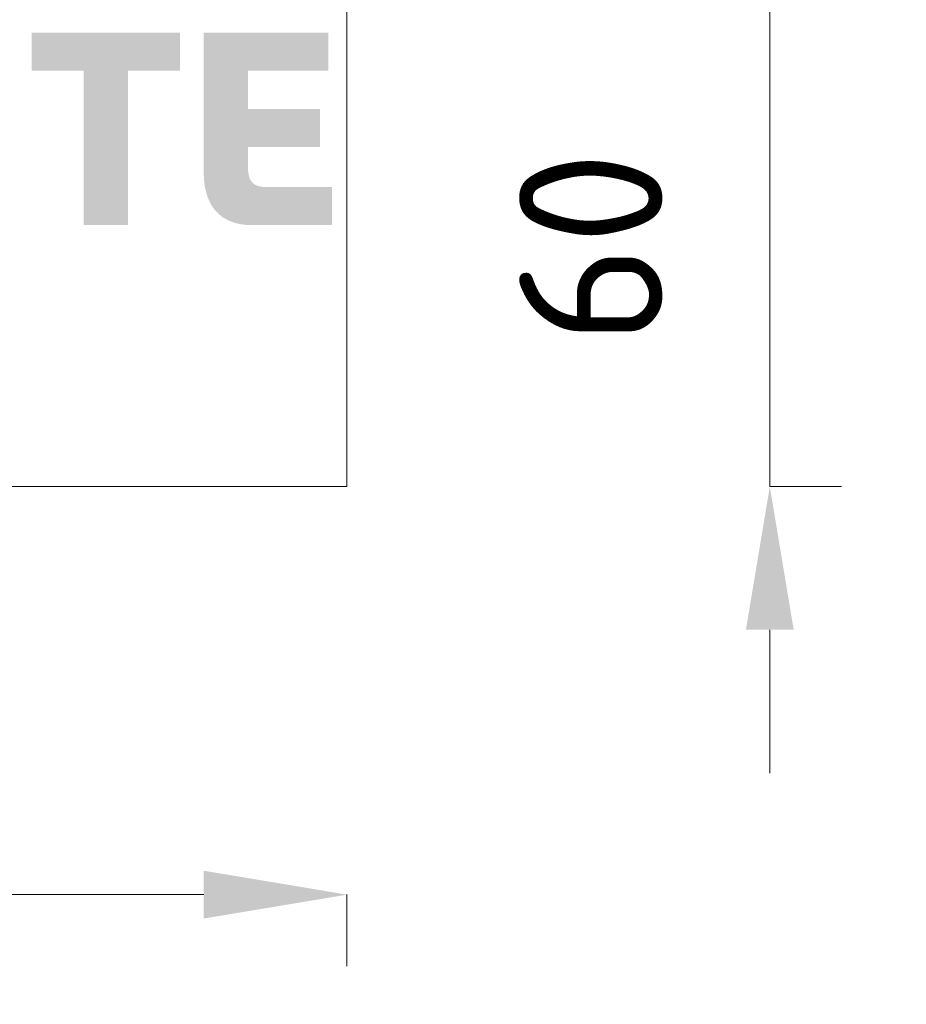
# Model space of a CAD drawing. Header units: metres. Extents: x 172.798 to 173.615, y -140.103 to -139.319.
# Tile 8 of 11: x 173.197 to 173.308, y -139.884 to -139.76. Entities that reach past the tile are written whole.
import ezdxf

# ---------------------------------------------------------------- set-up
doc = ezdxf.new("R2010")
doc.units = ezdxf.units.M
doc.header["$MEASUREMENT"] = 0
doc.linetypes.add('DGN Style 2', pattern=[3.084978, 1.850987, -1.233991])
doc.layers.get('Defpoints').update_dxf_attribs({"lineweight": 0})
doc.layers.add('B-WE-RI-M', color=7, linetype='Continuous', lineweight=0)
doc.styles.add('NLCS-T18-A_0', font='NLCS-ISO.ttf')
doc.dimstyles.new('NLCS-T18-pijl', dxfattribs={"dimscale": 10, "dimtxt": 0.0018, "dimasz": 0.0018, "dimexe": 0.0009, "dimexo": 0.0625, "dimgap": 0.00135, "dimtad": 1, "dimdec": 0, "dimlfac": 1000, "dimzin": 3, "dimdsep": 46, "dimtxsty": 'NLCS-T18-A_0', "dimcen": 0.09, "dimazin": 3, "dimtfac": 1, "dimtdec": 0, "dimtmove": 0, "dimatfit": 1, "dimfxl": 0.0009, "dimfxlon": 1, "dimfrac": 2, "dimtzin": 3, "dimlwd": 0, "dimlwe": 0, "dimarcsym": 0})

# ---------------------------------------------------------------- blocks, each defined once
blk = doc.blocks.new('*D12')
at = {"color": 0, "lineweight": 0}
for p, q in [((173.29109, -139.74102), (173.29109, -139.72302)), ((173.29109, -139.75902), (173.29109, -139.81902)), ((173.29109, -139.83702), (173.29109, -139.85502))]:
    blk.add_line(p, q, dxfattribs=at)
at = {"lineweight": 0}
for p, q in [((173.29109, -139.75902), (173.30009, -139.75902)), ((173.29109, -139.81902), (173.30009, -139.81902))]:
    blk.add_line(p, q, dxfattribs=at)
at = {"color": 0}
for points in [[(173.28809, -139.74102), (173.29409, -139.74102), (173.29109, -139.75902)], [(173.28809, -139.83702), (173.29409, -139.83702), (173.29109, -139.81902)]]:
    blk.add_solid(points, dxfattribs=at)
at = {"layer": 'Defpoints', "color": 0}
for p in [(173.23795, -139.75902), (173.23795, -139.81902), (173.29109, -139.81902)]:
    blk.add_point(p, dxfattribs=at)
at = {"color": 0, "lineweight": 0, "insert": (173.26859, -139.78902), "char_height": 0.018, "attachment_point": 5, "rotation": 90, "style": 'NLCS-T18-A_0'}
blk.add_mtext('\\H0.018;60', dxfattribs=at)
blk = doc.blocks.new('*D14')
at = {"lineweight": 0}
for p, q in [((173.05795, -139.87028), (173.05795, -139.87928)), ((173.23795, -139.87028), (173.23795, -139.87928))]:
    blk.add_line(p, q, dxfattribs=at)
at = {"color": 0, "lineweight": 0}
blk.add_line((173.07595, -139.87028), (173.21995, -139.87028), dxfattribs=at)
at = {"color": 0}
for points in [[(173.07595, -139.86728), (173.07595, -139.87328), (173.05795, -139.87028)], [(173.21995, -139.86728), (173.21995, -139.87328), (173.23795, -139.87028)]]:
    blk.add_solid(points, dxfattribs=at)
at = {"layer": 'Defpoints', "color": 0}
for p in [(173.05795, -139.81902), (173.23795, -139.81902), (173.23795, -139.87028)]:
    blk.add_point(p, dxfattribs=at)
at = {"color": 0, "lineweight": 0, "insert": (173.14795, -139.84778), "char_height": 0.018, "attachment_point": 5, "style": 'NLCS-T18-A_0'}
blk.add_mtext('\\H0.018;180', dxfattribs=at)

msp = doc.modelspace()

# ---------------------------------------------------------------- hatches: boundary and pattern name
for points in [[(173.20487, -139.78619), (173.20487, -139.76678), (173.19833, -139.76678), (173.19833, -139.76201), (173.21696, -139.76201), (173.21696, -139.76678), (173.21041, -139.76678), (173.21041, -139.78619)], [(173.22599, -139.78619), (173.22586, -139.78619), (173.22574, -139.78618), (173.22562, -139.78618), (173.2255, -139.78617), (173.22539, -139.78617), (173.22527, -139.78616), (173.22516, -139.78615), (173.22504, -139.78614), (173.22493, -139.78612), (173.22482, -139.78611), (173.22471, -139.78609), (173.2246, -139.78607), (173.22449, -139.78605), (173.22439, -139.78603), (173.22428, -139.78601), (173.22418, -139.78599), (173.22408, -139.78596), (173.22398, -139.78594), (173.22388, -139.78591), (173.22378, -139.78588), (173.22368, -139.78585), (173.22359, -139.78581), (173.22349, -139.78578), (173.2234, -139.78574), (173.2233, -139.78571), (173.22321, -139.78567), (173.22312, -139.78563), (173.22304, -139.78559), (173.22295, -139.78555), (173.22286, -139.7855), (173.22278, -139.78546), (173.22269, -139.78541), (173.22261, -139.78536), (173.22253, -139.78532), (173.22245, -139.78526), (173.22237, -139.78521), (173.22229, -139.78516), (173.22222, -139.78511), (173.22214, -139.78505), (173.22207, -139.78499), (173.222, -139.78493), (173.22193, -139.78487), (173.22186, -139.78481), (173.22179, -139.78475), (173.22172, -139.78469), (173.22166, -139.78462), (173.22159, -139.78456), (173.22153, -139.78449), (173.22146, -139.78442), (173.2214, -139.78435), (173.22134, -139.78428), (173.22129, -139.78421), (173.22123, -139.78413), (173.22117, -139.78406), (173.22112, -139.78398), (173.22106, -139.78391), (173.22101, -139.78383), (173.22096, -139.78375), (173.22091, -139.78367), (173.22086, -139.78358), (173.22082, -139.7835), (173.22077, -139.78342), (173.22072, -139.78333), (173.22068, -139.78324), (173.22064, -139.78316), (173.2206, -139.78307), (173.22056, -139.78298), (173.22052, -139.78289), (173.22048, -139.78279), (173.22045, -139.7827), (173.22041, -139.7826), (173.22038, -139.78251), (173.22035, -139.78241), (173.22032, -139.78231), (173.22029, -139.78221), (173.22026, -139.78211), (173.22023, -139.78201), (173.2202, -139.78191), (173.22018, -139.78181), (173.22016, -139.7817), (173.22013, -139.7816), (173.22011, -139.78149), (173.22009, -139.78138), (173.22008, -139.78127), (173.22006, -139.78116), (173.22004, -139.78105), (173.22003, -139.78094), (173.22002, -139.78083), (173.22, -139.78071), (173.21999, -139.7806), (173.21998, -139.78048), (173.21998, -139.78037), (173.21997, -139.78025), (173.21996, -139.78013), (173.21996, -139.78001), (173.21995, -139.77989), (173.21995, -139.77977), (173.21995, -139.77965), (173.21995, -139.77964), (173.21995, -139.77962), (173.21995, -139.7796), (173.21995, -139.77956), (173.21995, -139.77951), (173.21995, -139.77946), (173.21995, -139.77939), (173.21995, -139.77931), (173.21995, -139.77923), (173.21995, -139.77913), (173.21995, -139.77903), (173.21995, -139.77892), (173.21995, -139.7788), (173.21995, -139.77867), (173.21995, -139.77854), (173.21995, -139.77839), (173.21995, -139.77824), (173.21995, -139.77809), (173.21995, -139.77792), (173.21995, -139.77775), (173.21995, -139.77757), (173.21995, -139.77739), (173.21995, -139.7772), (173.21995, -139.777), (173.21995, -139.7768), (173.21995, -139.77659), (173.21995, -139.77638), (173.21995, -139.77616), (173.21995, -139.77594), (173.21995, -139.77572), (173.21995, -139.77548), (173.21995, -139.77525), (173.21995, -139.77501), (173.21995, -139.77477), (173.21995, -139.77452), (173.21995, -139.77428), (173.21995, -139.77402), (173.21995, -139.77377), (173.21995, -139.77351), (173.21995, -139.77325), (173.21995, -139.77299), (173.21995, -139.77273), (173.21995, -139.77247), (173.21995, -139.7722), (173.21995, -139.77193), (173.21995, -139.77167), (173.21995, -139.7714), (173.21995, -139.77113), (173.21995, -139.77086), (173.21995, -139.77059), (173.21995, -139.77032), (173.21995, -139.77005), (173.21995, -139.76978), (173.21995, -139.76952), (173.21995, -139.76925), (173.21995, -139.76899), (173.21995, -139.76872), (173.21995, -139.76846), (173.21995, -139.7682), (173.21995, -139.76794), (173.21995, -139.76769), (173.21995, -139.76744), (173.21995, -139.76719), (173.21995, -139.76694), (173.21995, -139.7667), (173.21995, -139.76646), (173.21995, -139.76622), (173.21995, -139.76599), (173.21995, -139.76577), (173.21995, -139.76554), (173.21995, -139.76532), (173.21995, -139.76511), (173.21995, -139.7649), (173.21995, -139.7647), (173.21995, -139.7645), (173.21995, -139.76431), (173.21995, -139.76413), (173.21995, -139.76395), (173.21995, -139.76377), (173.21995, -139.76361), (173.21995, -139.76345), (173.21995, -139.7633), (173.21995, -139.76315), (173.21995, -139.76301), (173.21995, -139.76289), (173.21995, -139.76276), (173.21995, -139.76265), (173.21995, -139.76255), (173.21995, -139.76245), (173.21995, -139.76236), (173.21995, -139.76229), (173.21995, -139.76222), (173.21995, -139.76216), (173.21995, -139.76211), (173.21995, -139.76207), (173.21995, -139.76204), (173.21995, -139.76202), (173.21995, -139.76201), (173.21996, -139.76201), (173.21997, -139.76201), (173.21999, -139.76201), (173.22002, -139.76201), (173.22006, -139.76201), (173.22011, -139.76201), (173.22017, -139.76201), (173.22023, -139.76201), (173.22031, -139.76201), (173.22039, -139.76201), (173.22048, -139.76201), (173.22057, -139.76201), (173.22068, -139.76201), (173.22079, -139.76201), (173.22091, -139.76201), (173.22103, -139.76201), (173.22117, -139.76201), (173.2213, -139.76201), (173.22145, -139.76201), (173.2216, -139.76201), (173.22176, -139.76201), (173.22192, -139.76201), (173.22209, -139.76201), (173.22226, -139.76201), (173.22244, -139.76201), (173.22262, -139.76201), (173.22281, -139.76201), (173.223, -139.76201), (173.22319, -139.76201), (173.22339, -139.76201), (173.2236, -139.76201), (173.2238, -139.76201), (173.22402, -139.76201), (173.22423, -139.76201), (173.22445, -139.76201), (173.22467, -139.76201), (173.22489, -139.76201), (173.22511, -139.76201), (173.22534, -139.76201), (173.22557, -139.76201), (173.2258, -139.76201), (173.22603, -139.76201), (173.22627, -139.76201), (173.2265, -139.76201), (173.22674, -139.76201), (173.22698, -139.76201), (173.22721, -139.76201), (173.22745, -139.76201), (173.22769, -139.76201), (173.22793, -139.76201), (173.22817, -139.76201), (173.22841, -139.76201), (173.22865, -139.76201), (173.22888, -139.76201), (173.22912, -139.76201), (173.22935, -139.76201), (173.22959, -139.76201), (173.22982, -139.76201), (173.23005, -139.76201), (173.23028, -139.76201), (173.2305, -139.76201), (173.23073, -139.76201), (173.23095, -139.76201), (173.23117, -139.76201), (173.23138, -139.76201), (173.2316, -139.76201), (173.23181, -139.76201), (173.23201, -139.76201), (173.23222, -139.76201), (173.23241, -139.76201), (173.23261, -139.76201), (173.2328, -139.76201), (173.23298, -139.76201), (173.23316, -139.76201), (173.23334, -139.76201), (173.23351, -139.76201), (173.23368, -139.76201), (173.23384, -139.76201), (173.23399, -139.76201), (173.23414, -139.76201), (173.23428, -139.76201), (173.23442, -139.76201), (173.23455, -139.76201), (173.23467, -139.76201), (173.23479, -139.76201), (173.2349, -139.76201), (173.235, -139.76201), (173.23509, -139.76201), (173.23518, -139.76201), (173.23526, -139.76201), (173.23533, -139.76201), (173.23539, -139.76201), (173.23545, -139.76201), (173.23549, -139.76201), (173.23553, -139.76201), (173.23556, -139.76201), (173.23558, -139.76201), (173.23559, -139.76201), (173.23559, -139.76202), (173.23559, -139.76202), (173.23559, -139.76203), (173.23559, -139.76204), (173.23559, -139.76206), (173.23559, -139.76208), (173.23559, -139.76209), (173.23559, -139.76212), (173.23559, -139.76214), (173.23559, -139.76217), (173.23559, -139.7622), (173.23559, -139.76223), (173.23559, -139.76226), (173.23559, -139.7623), (173.23559, -139.76234), (173.23559, -139.76238), (173.23559, -139.76242), (173.23559, -139.76246), (173.23559, -139.76251), (173.23559, -139.76255), (173.23559, -139.7626), (173.23559, -139.76265), (173.23559, -139.76271), (173.23559, -139.76276), (173.23559, -139.76282), (173.23559, -139.76287), (173.23559, -139.76293), (173.23559, -139.76299), (173.23559, -139.76305), (173.23559, -139.76311), (173.23559, -139.76318), (173.23559, -139.76324), (173.23559, -139.7633), (173.23559, -139.76337), (173.23559, -139.76344), (173.23559, -139.76351), (173.23559, -139.76357), (173.23559, -139.76364), (173.23559, -139.76371), (173.23559, -139.76378), (173.23559, -139.76385), (173.23559, -139.76393), (173.23559, -139.764), (173.23559, -139.76407), (173.23559, -139.76414), (173.23559, -139.76421), (173.23559, -139.76429), (173.23559, -139.76436), (173.23559, -139.76443), (173.23559, -139.76451), (173.23559, -139.76458), (173.23559, -139.76465), (173.23559, -139.76472), (173.23559, -139.7648), (173.23559, -139.76487), (173.23559, -139.76494), (173.23559, -139.76501), (173.23559, -139.76508), (173.23559, -139.76515), (173.23559, -139.76522), (173.23559, -139.76529), (173.23559, -139.76536), (173.23559, -139.76542), (173.23559, -139.76549), (173.23559, -139.76555), (173.23559, -139.76562), (173.23559, -139.76568), (173.23559, -139.76574), (173.23559, -139.7658), (173.23559, -139.76586), (173.23559, -139.76592), (173.23559, -139.76598), (173.23559, -139.76603), (173.23559, -139.76609), (173.23559, -139.76614), (173.23559, -139.76619), (173.23559, -139.76624), (173.23559, -139.76629), (173.23559, -139.76633), (173.23559, -139.76638), (173.23559, -139.76642), (173.23559, -139.76646), (173.23559, -139.7665), (173.23559, -139.76653), (173.23559, -139.76657), (173.23559, -139.7666), (173.23559, -139.76663), (173.23559, -139.76666), (173.23559, -139.76668), (173.23559, -139.7667), (173.23559, -139.76672), (173.23559, -139.76674), (173.23559, -139.76675), (173.23559, -139.76677), (173.23559, -139.76677), (173.23559, -139.76678), (173.23559, -139.76678), (173.23558, -139.76678), (173.23557, -139.76678), (173.23555, -139.76678), (173.23553, -139.76678), (173.2355, -139.76678), (173.23546, -139.76678), (173.23542, -139.76678), (173.23538, -139.76678), (173.23533, -139.76678), (173.23527, -139.76678), (173.23521, -139.76678), (173.23515, -139.76678), (173.23508, -139.76678), (173.235, -139.76678), (173.23492, -139.76678), (173.23484, -139.76678), (173.23475, -139.76678), (173.23466, -139.76678), (173.23456, -139.76678), (173.23446, -139.76678), (173.23436, -139.76678), (173.23425, -139.76678), (173.23414, -139.76678), (173.23403, -139.76678), (173.23392, -139.76678), (173.2338, -139.76678), (173.23367, -139.76678), (173.23355, -139.76678), (173.23342, -139.76678), (173.23329, -139.76678), (173.23316, -139.76678), (173.23302, -139.76678), (173.23288, -139.76678), (173.23275, -139.76678), (173.2326, -139.76678), (173.23246, -139.76678), (173.23232, -139.76678), (173.23217, -139.76678), (173.23202, -139.76678), (173.23187, -139.76678), (173.23173, -139.76678), (173.23157, -139.76678), (173.23142, -139.76678), (173.23127, -139.76678), (173.23112, -139.76678), (173.23096, -139.76678), (173.23081, -139.76678), (173.23066, -139.76678), (173.2305, -139.76678), (173.23035, -139.76678), (173.23019, -139.76678), (173.23004, -139.76678), (173.22989, -139.76678), (173.22973, -139.76678), (173.22958, -139.76678), (173.22943, -139.76678), (173.22928, -139.76678), (173.22913, -139.76678), (173.22898, -139.76678), (173.22884, -139.76678), (173.22869, -139.76678), (173.22855, -139.76678), (173.22841, -139.76678), (173.22827, -139.76678), (173.22813, -139.76678), (173.22799, -139.76678), (173.22786, -139.76678), (173.22773, -139.76678), (173.2276, -139.76678), (173.22747, -139.76678), (173.22735, -139.76678), (173.22723, -139.76678), (173.22711, -139.76678), (173.22699, -139.76678), (173.22688, -139.76678), (173.22677, -139.76678), (173.22667, -139.76678), (173.22657, -139.76678), (173.22647, -139.76678), (173.22638, -139.76678), (173.22629, -139.76678), (173.2262, -139.76678), (173.22612, -139.76678), (173.22604, -139.76678), (173.22597, -139.76678), (173.2259, -139.76678), (173.22584, -139.76678), (173.22578, -139.76678), (173.22573, -139.76678), (173.22568, -139.76678), (173.22564, -139.76678), (173.2256, -139.76678), (173.22557, -139.76678), (173.22554, -139.76678), (173.22552, -139.76678), (173.22551, -139.76678), (173.2255, -139.76678), (173.2255, -139.76678), (173.2255, -139.76679), (173.2255, -139.76679), (173.2255, -139.7668), (173.2255, -139.76681), (173.2255, -139.76682), (173.2255, -139.76684), (173.2255, -139.76686), (173.2255, -139.76688), (173.2255, -139.7669), (173.2255, -139.76693), (173.2255, -139.76696), (173.2255, -139.76699), (173.2255, -139.76702), (173.2255, -139.76705), (173.2255, -139.76709), (173.2255, -139.76713), (173.2255, -139.76717), (173.2255, -139.76722), (173.2255, -139.76726), (173.2255, -139.76731), (173.2255, -139.76736), (173.2255, -139.76741), (173.2255, -139.76746), (173.2255, -139.76751), (173.2255, -139.76757), (173.2255, -139.76762), (173.2255, -139.76768), (173.2255, -139.76774), (173.2255, -139.7678), (173.2255, -139.76786), (173.2255, -139.76793), (173.2255, -139.76799), (173.2255, -139.76806), (173.2255, -139.76812), (173.2255, -139.76819), (173.2255, -139.76826), (173.2255, -139.76833), (173.2255, -139.76839), (173.2255, -139.76846), (173.2255, -139.76854), (173.2255, -139.76861), (173.2255, -139.76868), (173.2255, -139.76875), (173.2255, -139.76882), (173.2255, -139.7689), (173.2255, -139.76897), (173.2255, -139.76904), (173.2255, -139.76911), (173.2255, -139.76919), (173.2255, -139.76926), (173.2255, -139.76933), (173.2255, -139.76941), (173.2255, -139.76948), (173.2255, -139.76955), (173.2255, -139.76963), (173.2255, -139.7697), (173.2255, -139.76977), (173.2255, -139.76984), (173.2255, -139.76991), (173.2255, -139.76998), (173.2255, -139.77005), (173.2255, -139.77012), (173.2255, -139.77019), (173.2255, -139.77025), (173.2255, -139.77032), (173.2255, -139.77038), (173.2255, -139.77045), (173.2255, -139.77051), (173.2255, -139.77057), (173.2255, -139.77063), (173.2255, -139.77069), (173.2255, -139.77075), (173.2255, -139.77081), (173.2255, -139.77086), (173.2255, -139.77092), (173.2255, -139.77097), (173.2255, -139.77102), (173.2255, -139.77107), (173.2255, -139.77111), (173.2255, -139.77116), (173.2255, -139.7712), (173.2255, -139.77124), (173.2255, -139.77128), (173.2255, -139.77132), (173.2255, -139.77135), (173.2255, -139.77139), (173.2255, -139.77142), (173.2255, -139.77145), (173.2255, -139.77147), (173.2255, -139.77149), (173.2255, -139.77152), (173.2255, -139.77153), (173.2255, -139.77155), (173.2255, -139.77156), (173.2255, -139.77157), (173.2255, -139.77158), (173.2255, -139.77159), (173.2255, -139.77159), (173.22551, -139.77159), (173.22552, -139.77159), (173.22554, -139.77159), (173.22556, -139.77159), (173.22559, -139.77159), (173.22563, -139.77159), (173.22566, -139.77159), (173.22571, -139.77159), (173.22576, -139.77159), (173.22581, -139.77159), (173.22586, -139.77159), (173.22593, -139.77159), (173.22599, -139.77159), (173.22606, -139.77159), (173.22613, -139.77159), (173.22621, -139.77159), (173.22629, -139.77159), (173.22638, -139.77159), (173.22646, -139.77159), (173.22655, -139.77159), (173.22665, -139.77159), (173.22675, -139.77159), (173.22685, -139.77159), (173.22695, -139.77159), (173.22706, -139.77159), (173.22717, -139.77159), (173.22728, -139.77159), (173.22739, -139.77159), (173.22751, -139.77159), (173.22763, -139.77159), (173.22775, -139.77159), (173.22787, -139.77159), (173.22799, -139.77159), (173.22812, -139.77159), (173.22825, -139.77159), (173.22837, -139.77159), (173.22851, -139.77159), (173.22864, -139.77159), (173.22877, -139.77159), (173.2289, -139.77159), (173.22904, -139.77159), (173.22917, -139.77159), (173.22931, -139.77159), (173.22945, -139.77159), (173.22959, -139.77159), (173.22972, -139.77159), (173.22986, -139.77159), (173.23, -139.77159), (173.23014, -139.77159), (173.23028, -139.77159), (173.23041, -139.77159), (173.23055, -139.77159), (173.23069, -139.77159), (173.23083, -139.77159), (173.23096, -139.77159), (173.2311, -139.77159), (173.23123, -139.77159), (173.23137, -139.77159), (173.2315, -139.77159), (173.23163, -139.77159), (173.23176, -139.77159), (173.23189, -139.77159), (173.23201, -139.77159), (173.23214, -139.77159), (173.23226, -139.77159), (173.23238, -139.77159), (173.2325, -139.77159), (173.23262, -139.77159), (173.23273, -139.77159), (173.23284, -139.77159), (173.23295, -139.77159), (173.23306, -139.77159), (173.23317, -139.77159), (173.23327, -139.77159), (173.23337, -139.77159), (173.23346, -139.77159), (173.23355, -139.77159), (173.23364, -139.77159), (173.23373, -139.77159), (173.23381, -139.77159), (173.23389, -139.77159), (173.23396, -139.77159), (173.23403, -139.77159), (173.2341, -139.77159), (173.23416, -139.77159), (173.23422, -139.77159), (173.23428, -139.77159), (173.23433, -139.77159), (173.23437, -139.77159), (173.23441, -139.77159), (173.23445, -139.77159), (173.23448, -139.77159), (173.2345, -139.77159), (173.23452, -139.77159), (173.23454, -139.77159), (173.23455, -139.77159), (173.23455, -139.77159), (173.23455, -139.77159), (173.23455, -139.7716), (173.23455, -139.77161), (173.23455, -139.77162), (173.23455, -139.77163), (173.23455, -139.77165), (173.23455, -139.77167), (173.23455, -139.77169), (173.23455, -139.77172), (173.23455, -139.77174), (173.23455, -139.77177), (173.23455, -139.77181), (173.23455, -139.77184), (173.23455, -139.77188), (173.23455, -139.77191), (173.23455, -139.77195), (173.23455, -139.772), (173.23455, -139.77204), (173.23455, -139.77209), (173.23455, -139.77213), (173.23455, -139.77218), (173.23455, -139.77223), (173.23455, -139.77229), (173.23455, -139.77234), (173.23455, -139.7724), (173.23455, -139.77245), (173.23455, -139.77251), (173.23455, -139.77257), (173.23455, -139.77263), (173.23455, -139.77269), (173.23455, -139.77276), (173.23455, -139.77282), (173.23455, -139.77289), (173.23455, -139.77295), (173.23455, -139.77302), (173.23455, -139.77309), (173.23455, -139.77316), (173.23455, -139.77323), (173.23455, -139.7733), (173.23455, -139.77337), (173.23455, -139.77344), (173.23455, -139.77351), (173.23455, -139.77358), (173.23455, -139.77365), (173.23455, -139.77372), (173.23455, -139.7738), (173.23455, -139.77387), (173.23455, -139.77394), (173.23455, -139.77402), (173.23455, -139.77409), (173.23455, -139.77416), (173.23455, -139.77423), (173.23455, -139.77431), (173.23455, -139.77438), (173.23455, -139.77445), (173.23455, -139.77452), (173.23455, -139.77459), (173.23455, -139.77466), (173.23455, -139.77473), (173.23455, -139.7748), (173.23455, -139.77487), (173.23455, -139.77494), (173.23455, -139.775), (173.23455, -139.77507), (173.23455, -139.77514), (173.23455, -139.7752), (173.23455, -139.77526), (173.23455, -139.77532), (173.23455, -139.77538), (173.23455, -139.77544), (173.23455, -139.7755), (173.23455, -139.77556), (173.23455, -139.77561), (173.23455, -139.77567), (173.23455, -139.77572), (173.23455, -139.77577), (173.23455, -139.77582), (173.23455, -139.77587), (173.23455, -139.77591), (173.23455, -139.77596), (173.23455, -139.776), (173.23455, -139.77604), (173.23455, -139.77608), (173.23455, -139.77611), (173.23455, -139.77614), (173.23455, -139.77618), (173.23455, -139.7762), (173.23455, -139.77623), (173.23455, -139.77626), (173.23455, -139.77628), (173.23455, -139.7763), (173.23455, -139.77631), (173.23455, -139.77633), (173.23455, -139.77634), (173.23455, -139.77635), (173.23455, -139.77635), (173.23455, -139.77636), (173.23455, -139.77636), (173.23454, -139.77636), (173.23452, -139.77636), (173.2345, -139.77636), (173.23447, -139.77636), (173.23444, -139.77636), (173.2344, -139.77636), (173.23436, -139.77636), (173.23432, -139.77636), (173.23427, -139.77636), (173.23421, -139.77636), (173.23415, -139.77636), (173.23409, -139.77636), (173.23402, -139.77636), (173.23395, -139.77636), (173.23387, -139.77636), (173.23379, -139.77636), (173.23371, -139.77636), (173.23362, -139.77636), (173.23353, -139.77636), (173.23344, -139.77636), (173.23335, -139.77636), (173.23325, -139.77636), (173.23314, -139.77636), (173.23304, -139.77636), (173.23293, -139.77636), (173.23282, -139.77636), (173.23271, -139.77636), (173.23259, -139.77636), (173.23248, -139.77636), (173.23236, -139.77636), (173.23223, -139.77636), (173.23211, -139.77636), (173.23199, -139.77636), (173.23186, -139.77636), (173.23173, -139.77636), (173.2316, -139.77636), (173.23147, -139.77636), (173.23134, -139.77636), (173.2312, -139.77636), (173.23107, -139.77636), (173.23093, -139.77636), (173.2308, -139.77636), (173.23066, -139.77636), (173.23052, -139.77636), (173.23039, -139.77636), (173.23025, -139.77636), (173.23011, -139.77636), (173.22997, -139.77636), (173.22983, -139.77636), (173.22969, -139.77636), (173.22956, -139.77636), (173.22942, -139.77636), (173.22928, -139.77636), (173.22915, -139.77636), (173.22901, -139.77636), (173.22888, -139.77636), (173.22874, -139.77636), (173.22861, -139.77636), (173.22848, -139.77636), (173.22835, -139.77636), (173.22822, -139.77636), (173.22809, -139.77636), (173.22797, -139.77636), (173.22784, -139.77636), (173.22772, -139.77636), (173.2276, -139.77636), (173.22748, -139.77636), (173.22737, -139.77636), (173.22725, -139.77636), (173.22714, -139.77636), (173.22703, -139.77636), (173.22693, -139.77636), (173.22683, -139.77636), (173.22673, -139.77636), (173.22663, -139.77636), (173.22654, -139.77636), (173.22644, -139.77636), (173.22636, -139.77636), (173.22627, -139.77636), (173.22619, -139.77636), (173.22612, -139.77636), (173.22605, -139.77636), (173.22598, -139.77636), (173.22591, -139.77636), (173.22585, -139.77636), (173.2258, -139.77636), (173.22574, -139.77636), (173.2257, -139.77636), (173.22566, -139.77636), (173.22562, -139.77636), (173.22558, -139.77636), (173.22556, -139.77636), (173.22553, -139.77636), (173.22552, -139.77636), (173.2255, -139.77636), (173.2255, -139.77636), (173.2255, -139.77636), (173.2255, -139.77636), (173.2255, -139.77637), (173.2255, -139.77638), (173.2255, -139.77638), (173.2255, -139.77639), (173.2255, -139.7764), (173.2255, -139.77641), (173.2255, -139.77643), (173.2255, -139.77644), (173.2255, -139.77646), (173.2255, -139.77647), (173.2255, -139.77649), (173.2255, -139.77651), (173.2255, -139.77652), (173.2255, -139.77654), (173.2255, -139.77657), (173.2255, -139.77659), (173.2255, -139.77661), (173.2255, -139.77663), (173.2255, -139.77666), (173.2255, -139.77668), (173.2255, -139.77671), (173.2255, -139.77673), (173.2255, -139.77676), (173.2255, -139.77679), (173.2255, -139.77682), (173.2255, -139.77685), (173.2255, -139.77688), (173.2255, -139.77691), (173.2255, -139.77694), (173.2255, -139.77697), (173.2255, -139.777), (173.2255, -139.77703), (173.2255, -139.77706), (173.2255, -139.7771), (173.2255, -139.77713), (173.2255, -139.77716), (173.2255, -139.7772), (173.2255, -139.77723), (173.2255, -139.77726), (173.2255, -139.7773), (173.2255, -139.77733), (173.2255, -139.77737), (173.2255, -139.7774), (173.2255, -139.77744), (173.2255, -139.77747), (173.2255, -139.77751), (173.2255, -139.77754), (173.2255, -139.77758), (173.2255, -139.77761), (173.2255, -139.77765), (173.2255, -139.77768), (173.2255, -139.77772), (173.2255, -139.77775), (173.2255, -139.77778), (173.2255, -139.77782), (173.2255, -139.77785), (173.2255, -139.77789), (173.2255, -139.77792), (173.2255, -139.77795), (173.2255, -139.77798), (173.2255, -139.77802), (173.2255, -139.77805), (173.2255, -139.77808), (173.2255, -139.77811), (173.2255, -139.77814), (173.2255, -139.77817), (173.2255, -139.7782), (173.2255, -139.77822), (173.2255, -139.77825), (173.2255, -139.77828), (173.2255, -139.7783), (173.2255, -139.77833), (173.2255, -139.77835), (173.2255, -139.77838), (173.2255, -139.7784), (173.2255, -139.77842), (173.2255, -139.77844), (173.2255, -139.77847), (173.2255, -139.77848), (173.2255, -139.7785), (173.2255, -139.77852), (173.2255, -139.77854), (173.2255, -139.77855), (173.2255, -139.77857), (173.2255, -139.77858), (173.2255, -139.77859), (173.2255, -139.7786), (173.2255, -139.77861), (173.2255, -139.77862), (173.2255, -139.77863), (173.2255, -139.77864), (173.2255, -139.77864), (173.2255, -139.77864), (173.2255, -139.77865), (173.2255, -139.77865), (173.2255, -139.77871), (173.2255, -139.77877), (173.2255, -139.77883), (173.2255, -139.77889), (173.2255, -139.77895), (173.2255, -139.779), (173.2255, -139.77906), (173.22551, -139.77911), (173.22551, -139.77917), (173.22551, -139.77922), (173.22552, -139.77928), (173.22552, -139.77933), (173.22553, -139.77938), (173.22553, -139.77943), (173.22554, -139.77948), (173.22554, -139.77953), (173.22555, -139.77958), (173.22555, -139.77963), (173.22556, -139.77967), (173.22557, -139.77972), (173.22558, -139.77977), (173.22559, -139.77981), (173.22559, -139.77986), (173.2256, -139.7799), (173.22561, -139.77994), (173.22562, -139.77999), (173.22563, -139.78003), (173.22565, -139.78007), (173.22566, -139.78011), (173.22567, -139.78015), (173.22568, -139.78019), (173.2257, -139.78023), (173.22571, -139.78027), (173.22572, -139.7803), (173.22574, -139.78034), (173.22575, -139.78037), (173.22577, -139.78041), (173.22579, -139.78044), (173.2258, -139.78048), (173.22582, -139.78051), (173.22584, -139.78054), (173.22586, -139.78058), (173.22588, -139.78061), (173.2259, -139.78064), (173.22592, -139.78067), (173.22594, -139.7807), (173.22596, -139.78072), (173.22598, -139.78075), (173.226, -139.78078), (173.22603, -139.78081), (173.22605, -139.78083), (173.22608, -139.78086), (173.2261, -139.78088), (173.22613, -139.78091), (173.22615, -139.78093), (173.22618, -139.78096), (173.22621, -139.78098), (173.22624, -139.781), (173.22627, -139.78102), (173.2263, -139.78104), (173.22633, -139.78106), (173.22636, -139.78108), (173.22639, -139.7811), (173.22642, -139.78112), (173.22646, -139.78114), (173.22649, -139.78115), (173.22653, -139.78117), (173.22656, -139.78119), (173.2266, -139.7812), (173.22664, -139.78122), (173.22667, -139.78123), (173.22671, -139.78125), (173.22675, -139.78126), (173.22679, -139.78127), (173.22683, -139.78128), (173.22687, -139.78129), (173.22692, -139.78131), (173.22696, -139.78132), (173.227, -139.78133), (173.22705, -139.78134), (173.22709, -139.78134), (173.22714, -139.78135), (173.22719, -139.78136), (173.22724, -139.78137), (173.22729, -139.78138), (173.22734, -139.78138), (173.22739, -139.78139), (173.22744, -139.78139), (173.22749, -139.7814), (173.22754, -139.7814), (173.2276, -139.78141), (173.22765, -139.78141), (173.22771, -139.78141), (173.22777, -139.78141), (173.22782, -139.78142), (173.22788, -139.78142), (173.22794, -139.78142), (173.228, -139.78142), (173.22801, -139.78142), (173.22802, -139.78142), (173.22803, -139.78142), (173.22805, -139.78142), (173.22807, -139.78142), (173.22809, -139.78142), (173.22812, -139.78142), (173.22816, -139.78142), (173.2282, -139.78142), (173.22824, -139.78142), (173.22828, -139.78142), (173.22833, -139.78142), (173.22839, -139.78142), (173.22845, -139.78142), (173.22851, -139.78142), (173.22857, -139.78142), (173.22864, -139.78142), (173.22871, -139.78142), (173.22879, -139.78142), (173.22887, -139.78142), (173.22895, -139.78142), (173.22903, -139.78142), (173.22912, -139.78142), (173.22921, -139.78142), (173.2293, -139.78142), (173.22939, -139.78142), (173.22949, -139.78142), (173.22959, -139.78142), (173.22969, -139.78142), (173.22979, -139.78142), (173.2299, -139.78142), (173.23, -139.78142), (173.23011, -139.78142), (173.23022, -139.78142), (173.23034, -139.78142), (173.23045, -139.78142), (173.23056, -139.78142), (173.23068, -139.78142), (173.2308, -139.78142), (173.23091, -139.78142), (173.23103, -139.78142), (173.23115, -139.78142), (173.23127, -139.78142), (173.2314, -139.78142), (173.23152, -139.78142), (173.23164, -139.78142), (173.23176, -139.78142), (173.23189, -139.78142), (173.23201, -139.78142), (173.23213, -139.78142), (173.23225, -139.78142), (173.23238, -139.78142), (173.2325, -139.78142), (173.23262, -139.78142), (173.23274, -139.78142), (173.23287, -139.78142), (173.23299, -139.78142), (173.23311, -139.78142), (173.23322, -139.78142), (173.23334, -139.78142), (173.23346, -139.78142), (173.23357, -139.78142), (173.23369, -139.78142), (173.2338, -139.78142), (173.23391, -139.78142), (173.23402, -139.78142), (173.23413, -139.78142), (173.23424, -139.78142), (173.23434, -139.78142), (173.23444, -139.78142), (173.23454, -139.78142), (173.23464, -139.78142), (173.23473, -139.78142), (173.23483, -139.78142), (173.23492, -139.78142), (173.23501, -139.78142), (173.23509, -139.78142), (173.23517, -139.78142), (173.23525, -139.78142), (173.23533, -139.78142), (173.2354, -139.78142), (173.23547, -139.78142), (173.23554, -139.78142), (173.2356, -139.78142), (173.23566, -139.78142), (173.23572, -139.78142), (173.23577, -139.78142), (173.23582, -139.78142), (173.23586, -139.78142), (173.2359, -139.78142), (173.23594, -139.78142), (173.23597, -139.78142), (173.236, -139.78142), (173.23602, -139.78142), (173.23604, -139.78142), (173.23606, -139.78142), (173.23606, -139.78142), (173.23607, -139.78142), (173.23607, -139.78142), (173.23607, -139.78143), (173.23607, -139.78144), (173.23607, -139.78145), (173.23607, -139.78146), (173.23607, -139.78148), (173.23607, -139.7815), (173.23607, -139.78152), (173.23607, -139.78155), (173.23607, -139.78157), (173.23607, -139.7816), (173.23607, -139.78163), (173.23607, -139.78167), (173.23607, -139.7817), (173.23607, -139.78174), (173.23607, -139.78178), (173.23607, -139.78182), (173.23607, -139.78187), (173.23607, -139.78191), (173.23607, -139.78196), (173.23607, -139.78201), (173.23607, -139.78206), (173.23607, -139.78211), (173.23607, -139.78217), (173.23607, -139.78222), (173.23607, -139.78228), (173.23607, -139.78234), (173.23607, -139.7824), (173.23607, -139.78246), (173.23607, -139.78252), (173.23607, -139.78258), (173.23607, -139.78265), (173.23607, -139.78271), (173.23607, -139.78278), (173.23607, -139.78285), (173.23607, -139.78291), (173.23607, -139.78298), (173.23607, -139.78305), (173.23607, -139.78312), (173.23607, -139.78319), (173.23607, -139.78326), (173.23607, -139.78333), (173.23607, -139.78341), (173.23607, -139.78348), (173.23607, -139.78355), (173.23607, -139.78362), (173.23607, -139.7837), (173.23607, -139.78377), (173.23607, -139.78384), (173.23607, -139.78391), (173.23607, -139.78399), (173.23607, -139.78406), (173.23607, -139.78413), (173.23607, -139.7842), (173.23607, -139.78428), (173.23607, -139.78435), (173.23607, -139.78442), (173.23607, -139.78449), (173.23607, -139.78456), (173.23607, -139.78463), (173.23607, -139.7847), (173.23607, -139.78476), (173.23607, -139.78483), (173.23607, -139.7849), (173.23607, -139.78496), (173.23607, -139.78503), (173.23607, -139.78509), (173.23607, -139.78515), (173.23607, -139.78521), (173.23607, -139.78527), (173.23607, -139.78533), (173.23607, -139.78539), (173.23607, -139.78544), (173.23607, -139.7855), (173.23607, -139.78555), (173.23607, -139.7856), (173.23607, -139.78565), (173.23607, -139.7857), (173.23607, -139.78574), (173.23607, -139.78579), (173.23607, -139.78583), (173.23607, -139.78587), (173.23607, -139.7859), (173.23607, -139.78594), (173.23607, -139.78597), (173.23607, -139.78601), (173.23607, -139.78603), (173.23607, -139.78606), (173.23607, -139.78609), (173.23607, -139.78611), (173.23607, -139.78613), (173.23607, -139.78614), (173.23607, -139.78616), (173.23607, -139.78617), (173.23607, -139.78618), (173.23607, -139.78618), (173.23607, -139.78619), (173.23606, -139.78619), (173.23605, -139.78619), (173.23603, -139.78619), (173.23601, -139.78619), (173.23598, -139.78619), (173.23595, -139.78619), (173.2359, -139.78619), (173.23586, -139.78619), (173.23581, -139.78619), (173.23575, -139.78619), (173.23569, -139.78619), (173.23563, -139.78619), (173.23556, -139.78619), (173.23548, -139.78619), (173.2354, -139.78619), (173.23532, -139.78619), (173.23523, -139.78619), (173.23514, -139.78619), (173.23504, -139.78619), (173.23494, -139.78619), (173.23484, -139.78619), (173.23473, -139.78619), (173.23462, -139.78619), (173.23451, -139.78619), (173.2344, -139.78619), (173.23428, -139.78619), (173.23415, -139.78619), (173.23403, -139.78619), (173.2339, -139.78619), (173.23377, -139.78619), (173.23364, -139.78619), (173.2335, -139.78619), (173.23337, -139.78619), (173.23323, -139.78619), (173.23309, -139.78619), (173.23294, -139.78619), (173.2328, -139.78619), (173.23265, -139.78619), (173.23251, -139.78619), (173.23236, -139.78619), (173.23221, -139.78619), (173.23206, -139.78619), (173.23191, -139.78619), (173.23176, -139.78619), (173.2316, -139.78619), (173.23145, -139.78619), (173.2313, -139.78619), (173.23114, -139.78619), (173.23099, -139.78619), (173.23084, -139.78619), (173.23068, -139.78619), (173.23053, -139.78619), (173.23038, -139.78619), (173.23023, -139.78619), (173.23007, -139.78619), (173.22992, -139.78619), (173.22977, -139.78619), (173.22963, -139.78619), (173.22948, -139.78619), (173.22933, -139.78619), (173.22919, -139.78619), (173.22904, -139.78619), (173.2289, -139.78619), (173.22876, -139.78619), (173.22863, -139.78619), (173.22849, -139.78619), (173.22836, -139.78619), (173.22823, -139.78619), (173.2281, -139.78619), (173.22797, -139.78619), (173.22785, -139.78619), (173.22773, -139.78619), (173.22761, -139.78619), (173.2275, -139.78619), (173.22738, -139.78619), (173.22728, -139.78619), (173.22717, -139.78619), (173.22707, -139.78619), (173.22698, -139.78619), (173.22688, -139.78619), (173.22679, -139.78619), (173.22671, -139.78619), (173.22663, -139.78619), (173.22655, -139.78619), (173.22648, -139.78619), (173.22641, -139.78619), (173.22635, -139.78619), (173.22629, -139.78619), (173.22624, -139.78619), (173.22619, -139.78619), (173.22615, -139.78619), (173.22611, -139.78619), (173.22608, -139.78619), (173.22606, -139.78619), (173.22604, -139.78619), (173.22602, -139.78619), (173.22601, -139.78619)]]:
    msp.add_hatch(color=7).paths.add_polyline_path(points)

# ---------------------------------------------------------------- linework, layer by layer
at = {"lineweight": 13}
msp.add_circle((173.14813, -139.6993), 0.26, dxfattribs=at)
at = {"layer": 'B-WE-RI-M', "color": 7, "linetype": 'DGN Style 2', "lineweight": 0, "flags": 128}
msp.add_lwpolyline([(173.23795, -139.75902), (173.23795, -139.81902), (173.05795, -139.81902)], dxfattribs=at)

# ---------------------------------------------------------------- dimensions: what is measured, and where the dimension line sits
at = {"lineweight": 0}
dim = msp.add_linear_dim(base=(173.29109, -139.81902), p1=(173.23795, -139.75902), p2=(173.23795, -139.81902), angle=270, text='\\H0.018;<>', dimstyle='NLCS-T18-pijl', override={"dimclre": 256}, dxfattribs=at)
dim.commit()
dim.dimension.update_dxf_attribs({"geometry": '*D12', "text_midpoint": (173.26859, -139.78902)})
dim = msp.add_linear_dim(base=(173.23795, -139.87028), p1=(173.05795, -139.81902), p2=(173.23795, -139.81902), text='\\H0.018;<>', dimstyle='NLCS-T18-pijl', override={"dimclre": 256}, dxfattribs=at)
dim.commit()
dim.dimension.update_dxf_attribs({"geometry": '*D14', "text_midpoint": (173.14795, -139.84778)})

doc.saveas('drawing.dxf')
